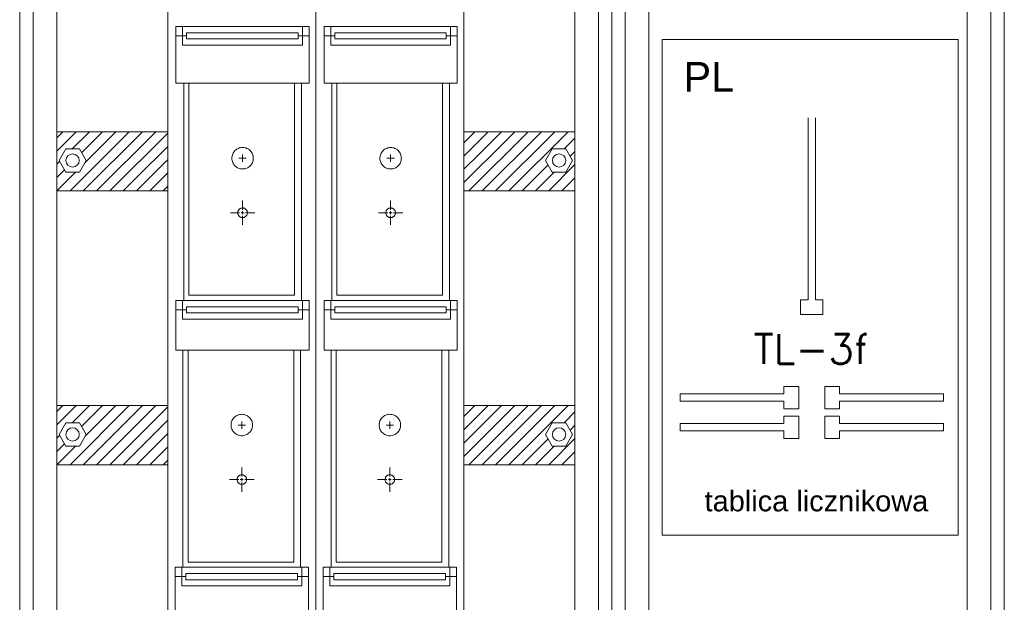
# Model space of a CAD drawing. Header units: metres. Extents: x 7168 to 12828, y 1523 to 3619.
# Tile 85 of 132: x 11981 to 12048, y 2260 to 2299. Entities that reach past the tile are written whole.
import ezdxf

# ---------------------------------------------------------------- set-up
doc = ezdxf.new("R2010")
doc.units = ezdxf.units.M
doc.linetypes.add('KRESKOWA', pattern=[8, 6, -2])
for name, color, linetype, lineweight in [('w0', 7, 'Continuous', 20), ('WYM', 1, 'Continuous', 20), ('wymiar', 7, 'Continuous', 30)]:
    doc.layers.add(name, color=color, linetype=linetype, lineweight=lineweight)
doc.styles.add('_NORMAL', font='arial.ttf')
doc.styles.add('SIMPLEX', font='simplex.shx', dxfattribs={"oblique": 15, "height": 6})

msp = doc.modelspace()

# ---------------------------------------------------------------- hatches: boundary and pattern name
at = {"layer": 'WYM', "lineweight": 0, "ltscale": 20}
h = msp.add_hatch(dxfattribs=at)
h.set_pattern_fill('ANSI31', scale=0.2, style=0)
h.set_pattern_definition([(45, (11983.7857, 2287.3712), (-0.449013, 0.449013), [])])
h.paths.add_polyline_path([(12018.786, 2291.371), (11983.786, 2291.371), (11983.786, 2287.371), (12018.786, 2287.371)])
h.paths.add_polyline_path([(11983.943, 2289.423), (11984.401, 2290.216), (11985.317, 2290.216), (11985.775, 2289.423), (11985.317, 2288.63), (11984.401, 2288.63)], flags=16)
h.paths.add_polyline_path([(11985.308, 2289.423, -1), (11984.41, 2289.423, -1)], flags=0)
h.paths.add_polyline_path([(11985.308, 2289.423, 1), (11984.41, 2289.423, 1)], flags=0)
h.paths.add_polyline_path([(12018.17, 2290.216), (12018.628, 2289.423), (12018.17, 2288.63), (12017.255, 2288.63), (12016.797, 2289.423), (12017.255, 2290.216)], flags=16)
h.paths.add_polyline_path([(12018.161, 2289.423, -1), (12017.264, 2289.423, -1)], flags=0)
h.paths.add_polyline_path([(12018.161, 2289.423, 1), (12017.264, 2289.423, 1)], flags=0)
h = msp.add_hatch(dxfattribs=at)
h.set_pattern_fill('ANSI31', scale=0.2, style=0)
h.set_pattern_definition([(45, (11983.7857, 2268.8712), (-0.449013, 0.449013), [])])
h.paths.add_polyline_path([(12018.786, 2272.871), (11983.786, 2272.871), (11983.786, 2268.871), (12018.786, 2268.871)])
h.paths.add_polyline_path([(11983.943, 2270.923), (11984.401, 2271.716), (11985.317, 2271.716), (11985.775, 2270.923), (11985.317, 2270.13), (11984.401, 2270.13)], flags=16)
h.paths.add_polyline_path([(11985.308, 2270.923, -1), (11984.41, 2270.923, -1)], flags=0)
h.paths.add_polyline_path([(11985.308, 2270.923, 1), (11984.41, 2270.923, 1)], flags=0)
h.paths.add_polyline_path([(12018.17, 2271.716), (12018.628, 2270.923), (12018.17, 2270.13), (12017.255, 2270.13), (12016.797, 2270.923), (12017.255, 2271.716)], flags=16)
h.paths.add_polyline_path([(12018.161, 2270.923, -1), (12017.264, 2270.923, -1)], flags=0)
h.paths.add_polyline_path([(12018.161, 2270.923, 1), (12017.264, 2270.923, 1)], flags=0)

# ---------------------------------------------------------------- linework, layer by layer
at = {"layer": 'w0', "color": 7, "lineweight": 0}
for p, q in [((12021.286, 2220.229, -17586.496), (12021.286, 2304.229, -17586.496)), ((12047.786, 2304.229, -17586.496), (12047.786, 2220.229, -17586.496)), ((12022.186, 2221.729, -17586.496), (12022.186, 2302.729, -17586.496)), ((12046.886, 2302.729, -17586.496), (12046.886, 2221.729, -17586.496)), ((11991.286, 2301.457, -17586.496), (11991.286, 2244.157, -17586.496)), ((11991.286, 2301.457, -17586.496), (11991.286, 2244.157, -17586.496)), ((11991.286, 2301.457, -17586.496), (11991.286, 2244.157, -17586.496)), ((11991.286, 2301.457, -17586.496), (11991.286, 2244.157, -17586.496)), ((12001.286, 2301.457, -17586.496), (12001.286, 2244.157, -17586.496)), ((12001.286, 2301.457, -17586.496), (12001.286, 2244.157, -17586.496)), ((12001.286, 2301.457, -17586.496), (12001.286, 2244.157, -17586.496)), ((12001.286, 2301.457, -17586.496), (12001.286, 2244.157, -17586.496)), ((12011.286, 2301.457, -17586.496), (12011.286, 2244.157, -17586.496)), ((12011.286, 2301.457, -17586.496), (12011.286, 2244.157, -17586.496)), ((11983.786, 2299.729, -17586.496), (11983.786, 2224.729, -17586.496)), ((12018.786, 2299.729, -17586.496), (12018.786, 2224.729, -17586.496)), ((12023.786, 2299.729, -17586.496), (12023.786, 2224.729, -17586.496)), ((12045.286, 2299.729, -17586.496), (12045.286, 2224.729, -17586.496)), ((11992.289, 2298.479, -17586.496), (11991.84, 2298.479, -17586.496)), ((12002.289, 2298.479, -17586.496), (12001.84, 2298.479, -17586.496)), ((11991.84, 2297.843, -17586.496), (11992.56, 2297.843, -17586.496)), ((12000.092, 2297.843, -17586.496), (12000.84, 2297.843, -17586.496)), ((12001.84, 2297.843, -17586.496), (12002.56, 2297.843, -17586.496)), ((12010.092, 2297.843, -17586.496), (12010.84, 2297.843, -17586.496)), ((11999.85, 2294.644, -17586.496), (11999.851, 2280.326, -17586.496)), ((12000.314, 2279.979, -17586.496), (12000.313, 2294.644, -17586.496)), ((12009.85, 2294.644, -17586.496), (12009.851, 2280.326, -17586.496)), ((12010.314, 2279.979, -17586.496), (12010.313, 2294.644, -17586.496)), ((12034.532, 2292.3, -17586.496), (12034.532, 2280.017, -17586.496)), ((12035.033, 2280.017, -17586.496), (12035.033, 2292.3, -17586.496)), ((11984.401, 2290.216, -17586.496), (11983.943, 2289.423, -17586.496)), ((11985.317, 2290.216, -17586.496), (11984.401, 2290.216, -17586.496)), ((11985.775, 2289.423, -17586.496), (11985.317, 2290.216, -17586.496)), ((11996.34, 2289.329, -17586.496), (11996.34, 2289.829, -17586.496)), ((12006.34, 2289.329, -17586.496), (12006.34, 2289.829, -17586.496)), ((12016.797, 2289.423, -17586.496), (12017.255, 2290.216, -17586.496)), ((12017.255, 2290.216, -17586.496), (12018.17, 2290.216, -17586.496)), ((12018.17, 2290.216, -17586.496), (12018.628, 2289.423, -17586.496)), ((11983.943, 2289.423, -17586.496), (11984.401, 2288.63, -17586.496)), ((11985.317, 2288.63, -17586.496), (11985.775, 2289.423, -17586.496)), ((11996.59, 2289.579, -17586.496), (11996.09, 2289.579, -17586.496)), ((12006.59, 2289.579, -17586.496), (12006.09, 2289.579, -17586.496)), ((12017.255, 2288.63, -17586.496), (12016.797, 2289.423, -17586.496)), ((12018.628, 2289.423, -17586.496), (12018.17, 2288.63, -17586.496)), ((11984.401, 2288.63, -17586.496), (11985.317, 2288.63, -17586.496)), ((12018.17, 2288.63, -17586.496), (12017.255, 2288.63, -17586.496)), ((11991.84, 2279.979, -17586.496), (11992.289, 2279.979, -17586.496)), ((12000.391, 2279.979, -17586.496), (12000.84, 2279.979, -17586.496)), ((12001.84, 2279.979, -17586.496), (12002.289, 2279.979, -17586.496)), ((12010.391, 2279.979, -17586.496), (12010.84, 2279.979, -17586.496)), ((12034.031, 2280.017, -17586.496), (12034.031, 2279.015, -17586.496)), ((12034.532, 2280.017, -17586.496), (12034.031, 2280.017, -17586.496)), ((12035.533, 2280.017, -17586.496), (12035.033, 2280.017, -17586.496)), ((12035.533, 2279.015, -17586.496), (12035.533, 2280.017, -17586.496)), ((11991.84, 2279.343, -17586.496), (11992.56, 2279.343, -17586.496)), ((12000.092, 2279.343, -17586.496), (12000.84, 2279.343, -17586.496)), ((12001.84, 2279.343, -17586.496), (12002.56, 2279.343, -17586.496)), ((12010.092, 2279.343, -17586.496), (12010.84, 2279.343, -17586.496)), ((12034.031, 2279.015, -17586.496), (12035.533, 2279.015, -17586.496)), ((11992.312, 2276.622, -17586.496), (11992.312, 2261.957, -17586.496)), ((11992.654, 2262.304, -17586.496), (11992.654, 2276.622, -17586.496)), ((11999.797, 2276.622, -17586.496), (11999.797, 2262.304, -17586.496)), ((12000.26, 2261.957, -17586.496), (12000.26, 2276.622, -17586.496)), ((12002.312, 2276.622, -17586.496), (12002.312, 2261.957, -17586.496)), ((12002.654, 2262.304, -17586.496), (12002.654, 2276.622, -17586.496)), ((12009.797, 2276.622, -17586.496), (12009.797, 2262.304, -17586.496)), ((12010.26, 2261.957, -17586.496), (12010.26, 2276.622, -17586.496)), ((12025.897, 2273.159, -17586.496), (12025.897, 2273.659, -17586.496)), ((12025.897, 2273.659, -17586.496), (12032.905, 2273.659, -17586.496)), ((12032.905, 2274.16, -17586.496), (12033.906, 2274.16, -17586.496)), ((12032.905, 2273.659, -17586.496), (12032.905, 2274.16, -17586.496)), ((12033.906, 2274.16, -17586.496), (12033.906, 2272.658, -17586.496)), ((12036.659, 2274.16, -17586.496), (12035.658, 2274.16, -17586.496)), ((12035.658, 2274.16, -17586.496), (12035.658, 2272.658, -17586.496)), ((12036.659, 2273.659, -17586.496), (12036.659, 2274.16, -17586.496)), ((12043.668, 2273.659, -17586.496), (12036.659, 2273.659, -17586.496)), ((12043.668, 2273.159, -17586.496), (12043.668, 2273.659, -17586.496)), ((12032.905, 2273.159, -17586.496), (12025.897, 2273.159, -17586.496)), ((12032.905, 2272.658, -17586.496), (12032.905, 2273.159, -17586.496)), ((12036.659, 2272.658, -17586.496), (12036.659, 2273.159, -17586.496)), ((12036.659, 2273.159, -17586.496), (12043.668, 2273.159, -17586.496)), ((12033.906, 2272.658, -17586.496), (12032.905, 2272.658, -17586.496)), ((12035.658, 2272.658, -17586.496), (12036.659, 2272.658, -17586.496)), ((11984.401, 2271.716, -17586.496), (11983.943, 2270.923, -17586.496)), ((11985.317, 2271.716, -17586.496), (11984.401, 2271.716, -17586.496)), ((11985.775, 2270.923, -17586.496), (11985.317, 2271.716, -17586.496)), ((11996.286, 2271.307, -17586.496), (11996.286, 2271.807, -17586.496)), ((12006.286, 2271.307, -17586.496), (12006.286, 2271.807, -17586.496)), ((12016.797, 2270.923, -17586.496), (12017.255, 2271.716, -17586.496)), ((12017.255, 2271.716, -17586.496), (12018.17, 2271.716, -17586.496)), ((12018.17, 2271.716, -17586.496), (12018.628, 2270.923, -17586.496)), ((12025.897, 2271.657, -17586.496), (12032.905, 2271.657, -17586.496)), ((12025.897, 2271.156, -17586.496), (12025.897, 2271.657, -17586.496)), ((12032.905, 2271.657, -17586.496), (12032.905, 2272.157, -17586.496)), ((12032.905, 2272.157, -17586.496), (12033.906, 2272.157, -17586.496)), ((12033.906, 2272.157, -17586.496), (12033.906, 2270.656, -17586.496)), ((12035.658, 2272.157, -17586.496), (12035.658, 2270.656, -17586.496)), ((12036.659, 2272.157, -17586.496), (12035.658, 2272.157, -17586.496)), ((12036.659, 2271.657, -17586.496), (12036.659, 2272.157, -17586.496)), ((12043.668, 2271.657, -17586.496), (12036.659, 2271.657, -17586.496)), ((12043.668, 2271.156, -17586.496), (12043.668, 2271.657, -17586.496)), ((11996.536, 2271.557, -17586.496), (11996.036, 2271.557, -17586.496)), ((12006.536, 2271.557, -17586.496), (12006.036, 2271.557, -17586.496)), ((12032.905, 2271.156, -17586.496), (12025.897, 2271.156, -17586.496)), ((12032.905, 2270.656, -17586.496), (12032.905, 2271.156, -17586.496)), ((12036.659, 2271.156, -17586.496), (12043.668, 2271.156, -17586.496)), ((12036.659, 2270.656, -17586.496), (12036.659, 2271.156, -17586.496)), ((11983.943, 2270.923, -17586.496), (11984.401, 2270.13, -17586.496)), ((11985.317, 2270.13, -17586.496), (11985.775, 2270.923, -17586.496)), ((12017.255, 2270.13, -17586.496), (12016.797, 2270.923, -17586.496)), ((12018.628, 2270.923, -17586.496), (12018.17, 2270.13, -17586.496)), ((12033.906, 2270.656, -17586.496), (12032.905, 2270.656, -17586.496)), ((12035.658, 2270.656, -17586.496), (12036.659, 2270.656, -17586.496)), ((11984.401, 2270.13, -17586.496), (11985.317, 2270.13, -17586.496)), ((12018.17, 2270.13, -17586.496), (12017.255, 2270.13, -17586.496)), ((11992.235, 2261.957, -17586.496), (11991.786, 2261.957, -17586.496)), ((11992.312, 2261.957, -17586.496), (12000.26, 2261.957, -17586.496)), ((11999.797, 2262.304, -17586.496), (11992.654, 2262.304, -17586.496)), ((12000.786, 2261.957, -17586.496), (12000.26, 2261.957, -17586.496)), ((12002.235, 2261.957, -17586.496), (12001.786, 2261.957, -17586.496)), ((12002.312, 2261.957, -17586.496), (12010.26, 2261.957, -17586.496)), ((12009.797, 2262.304, -17586.496), (12002.654, 2262.304, -17586.496)), ((12010.786, 2261.957, -17586.496), (12010.26, 2261.957, -17586.496)), ((11991.786, 2261.322, -17586.496), (11992.506, 2261.322, -17586.496)), ((12000.038, 2261.322, -17586.496), (12000.786, 2261.322, -17586.496)), ((12001.786, 2261.322, -17586.496), (12002.506, 2261.322, -17586.496)), ((12010.038, 2261.322, -17586.496), (12010.786, 2261.322, -17586.496))]:
    msp.add_line(p, q, dxfattribs=at)
at = {"layer": 'w0', "color": 7, "lineweight": 0, "ltscale": 20}
for p, q in [((12000.391, 2298.479, -17586.496), (12000.84, 2298.479, -17586.496)), ((12010.391, 2298.479, -17586.496), (12010.84, 2298.479, -17586.496))]:
    msp.add_line(p, q, dxfattribs=at)
at = {"layer": 'w0', "color": 7, "lineweight": 0, "ltscale": 15}
for p, q in [((12024.675, 2297.61, -17586.496), (12044.675, 2297.61, -17586.496)), ((12024.675, 2264.11, -17586.496), (12024.675, 2297.61, -17586.496)), ((12044.675, 2297.61, -17586.496), (12044.675, 2264.11, -17586.496)), ((12044.675, 2264.11, -17586.496), (12024.675, 2264.11, -17586.496))]:
    msp.add_line(p, q, dxfattribs=at)
at = {"layer": 'w0', "color": 7, "linetype": 'KRESKOWA', "lineweight": 0}
for p, q in [((11996.34, 2286.096, -17586.496), (11996.34, 2286.721, -17586.496)), ((12006.34, 2286.096, -17586.496), (12006.34, 2286.721, -17586.496)), ((11996.14, 2285.896, -17586.496), (11995.515, 2285.896, -17586.496)), ((11996.44, 2285.896, -17586.496), (11996.24, 2285.896, -17586.496)), ((11996.34, 2285.796, -17586.496), (11996.34, 2285.996, -17586.496)), ((11996.34, 2285.696, -17586.496), (11996.34, 2285.071, -17586.496)), ((11996.54, 2285.896, -17586.496), (11997.165, 2285.896, -17586.496)), ((12006.14, 2285.896, -17586.496), (12005.515, 2285.896, -17586.496)), ((12006.44, 2285.896, -17586.496), (12006.24, 2285.896, -17586.496)), ((12006.34, 2285.796, -17586.496), (12006.34, 2285.996, -17586.496)), ((12006.34, 2285.696, -17586.496), (12006.34, 2285.071, -17586.496)), ((12006.54, 2285.896, -17586.496), (12007.165, 2285.896, -17586.496)), ((11996.286, 2268.074, -17586.496), (11996.286, 2268.699, -17586.496)), ((12006.286, 2268.074, -17586.496), (12006.286, 2268.699, -17586.496)), ((11996.086, 2267.874, -17586.496), (11995.461, 2267.874, -17586.496)), ((11996.386, 2267.874, -17586.496), (11996.186, 2267.874, -17586.496)), ((11996.286, 2267.774, -17586.496), (11996.286, 2267.974, -17586.496)), ((11996.286, 2267.674, -17586.496), (11996.286, 2267.049, -17586.496)), ((11997.12, 2267.874, -17586.496), (11996.495, 2267.874, -17586.496)), ((12006.086, 2267.874, -17586.496), (12005.461, 2267.874, -17586.496)), ((12006.386, 2267.874, -17586.496), (12006.186, 2267.874, -17586.496)), ((12006.286, 2267.774, -17586.496), (12006.286, 2267.974, -17586.496)), ((12006.286, 2267.674, -17586.496), (12006.286, 2267.049, -17586.496)), ((12007.12, 2267.874, -17586.496), (12006.495, 2267.874, -17586.496))]:
    msp.add_line(p, q, dxfattribs=at)
at = {"layer": 'w0', "color": 7, "lineweight": 0, "elevation": -17586.496}
for points in [[(11991.84, 2298.479), (11991.84, 2294.644), (12000.84, 2294.644), (12000.84, 2298.479)], [(12000.092, 2297.843), (12000.391, 2297.843), (12000.391, 2298.479), (11992.289, 2298.479), (11992.289, 2297.843), (11992.56, 2297.843)], [(12001.84, 2298.479), (12001.84, 2294.644), (12010.84, 2294.644), (12010.84, 2298.479)], [(12010.092, 2297.843), (12010.391, 2297.843), (12010.391, 2298.479), (12002.289, 2298.479), (12002.289, 2297.843), (12002.56, 2297.843)], [(11992.56, 2297.843), (11992.289, 2297.843), (11992.289, 2297.208), (12000.391, 2297.208), (12000.391, 2297.843), (12000.092, 2297.843)], [(12002.56, 2297.843), (12002.289, 2297.843), (12002.289, 2297.208), (12010.391, 2297.208), (12010.391, 2297.843), (12010.092, 2297.843)], [(11992.365, 2294.644), (11992.366, 2279.979), (12000.314, 2279.979)], [(11999.851, 2280.326), (11992.708, 2280.326), (11992.707, 2294.644)], [(12002.365, 2294.644), (12002.366, 2279.979), (12010.314, 2279.979)], [(12009.851, 2280.326), (12002.708, 2280.326), (12002.707, 2294.644)], [(11991.84, 2279.979), (11991.84, 2276.622), (12000.84, 2276.622), (12000.84, 2279.979)], [(12000.092, 2279.343), (12000.391, 2279.343), (12000.391, 2279.979), (11992.289, 2279.979), (11992.289, 2279.343), (11992.56, 2279.343)], [(12001.84, 2279.979), (12001.84, 2276.622), (12010.84, 2276.622), (12010.84, 2279.979)], [(12010.092, 2279.343), (12010.391, 2279.343), (12010.391, 2279.979), (12002.289, 2279.979), (12002.289, 2279.343), (12002.56, 2279.343)], [(11992.56, 2279.343), (11992.289, 2279.343), (11992.289, 2278.708), (12000.391, 2278.708), (12000.391, 2279.343), (12000.092, 2279.343)], [(12002.56, 2279.343), (12002.289, 2279.343), (12002.289, 2278.708), (12010.391, 2278.708), (12010.391, 2279.343), (12010.092, 2279.343)], [(11991.786, 2261.957), (11991.786, 2258.122), (12000.786, 2258.122), (12000.786, 2261.957)], [(12000.038, 2261.322), (12000.337, 2261.322), (12000.337, 2261.957), (11992.235, 2261.957), (11992.235, 2261.322), (11992.506, 2261.322)], [(12001.786, 2261.957), (12001.786, 2258.122), (12010.786, 2258.122), (12010.786, 2261.957)], [(12010.038, 2261.322), (12010.337, 2261.322), (12010.337, 2261.957), (12002.235, 2261.957), (12002.235, 2261.322), (12002.506, 2261.322)], [(11992.506, 2261.322), (11992.235, 2261.322), (11992.235, 2260.686), (12000.337, 2260.686), (12000.337, 2261.322), (12000.038, 2261.322)], [(12002.506, 2261.322), (12002.235, 2261.322), (12002.235, 2260.686), (12010.337, 2260.686), (12010.337, 2261.322), (12010.038, 2261.322)]]:
    msp.add_lwpolyline(points, dxfattribs=at)
for points in [[(12000.092, 2298.042), (11992.56, 2298.042), (11992.56, 2297.633), (12000.092, 2297.633)], [(12010.092, 2298.042), (12002.56, 2298.042), (12002.56, 2297.633), (12010.092, 2297.633)], [(12000.092, 2279.542), (11992.56, 2279.542), (11992.56, 2279.133), (12000.092, 2279.133)], [(12010.092, 2279.542), (12002.56, 2279.542), (12002.56, 2279.133), (12010.092, 2279.133)], [(12000.038, 2261.52), (11992.506, 2261.52), (11992.506, 2261.111), (12000.038, 2261.111)], [(12010.038, 2261.52), (12002.506, 2261.52), (12002.506, 2261.111), (12010.038, 2261.111)]]:
    msp.add_lwpolyline(points, close=True, dxfattribs=at)
at = {"layer": 'w0', "color": 7, "linetype": 'KRESKOWA', "lineweight": 0, "ltscale": 2}
for centre in [(11996.34, 2289.579, -17586.496), (12006.34, 2289.579, -17586.496), (11996.286, 2271.557, -17586.496), (12006.286, 2271.557, -17586.496)]:
    msp.add_circle(centre, 0.725, dxfattribs=at)
at = {"layer": 'w0', "color": 7, "lineweight": 0}
for centre in [(11984.859, 2289.423, -17586.496), (12017.713, 2289.423, -17586.496), (11984.859, 2270.923, -17586.496), (12017.713, 2270.923, -17586.496)]:
    msp.add_circle(centre, 0.449, dxfattribs=at)
at = {"layer": 'w0', "color": 7, "linetype": 'KRESKOWA', "lineweight": 0}
for centre in [(11996.34, 2285.896, -17586.496), (12006.34, 2285.896, -17586.496), (11996.286, 2267.874, -17586.496), (12006.286, 2267.874, -17586.496)]:
    msp.add_circle(centre, 0.325, dxfattribs=at)
at = {"layer": 'WYM', "color": 7, "lineweight": 0, "ltscale": 20, "elevation": -17586.496}
for points in [[(11983.786, 2291.371), (12018.786, 2291.371), (12018.786, 2287.371), (11983.786, 2287.371)], [(11983.786, 2272.871), (12018.786, 2272.871), (12018.786, 2268.871), (11983.786, 2268.871)]]:
    msp.add_lwpolyline(points, close=True, dxfattribs=at)

# ---------------------------------------------------------------- texts
at = {"layer": 'w0', "color": 7, "lineweight": 0, "style": 'SIMPLEX'}
msp.add_text('TL-3f', height=2.0023, dxfattribs=at).set_placement((12030.848, 2275.685, -17586.496))
at = {"layer": 'wymiar', "color": 7, "linetype": 'Continuous', "lineweight": 0, "ltscale": 20, "style": '_NORMAL'}
for s, height, p in [('PL', 2, (12026.121, 2294.079, -17586.496)), ('tablica licznikowa', 1.4, (12027.544, 2265.728, -17586.496))]:
    msp.add_text(s, height=height, dxfattribs=at).set_placement(p)

# ---------------------------------------------------------------- next in the draw order: wipeouts: each hides what was drawn before it
at = {"color": 7, "lineweight": 0}
msp.add_wipeout([(12001.286, 2301.457), (12011.286, 2301.457), (12011.286, 2226.157), (12001.286, 2226.157)], dxfattribs=at).translate(0, 0, -17586.496)

# ---------------------------------------------------------------- next in the draw order: linework, layer by layer
at = {"layer": 'w0', "color": 7, "lineweight": 0}
for p, q in [((12001.286, 2301.457, -17586.496), (12001.286, 2244.157, -17586.496)), ((12001.286, 2301.457, -17586.496), (12001.286, 2244.157, -17586.496)), ((12001.286, 2301.457, -17586.496), (12001.286, 2244.157, -17586.496)), ((12001.286, 2301.457, -17586.496), (12001.286, 2244.157, -17586.496)), ((12001.286, 2301.457, -17586.496), (12001.286, 2244.157, -17586.496)), ((12001.286, 2301.457, -17586.496), (12001.286, 2244.157, -17586.496)), ((12011.286, 2301.457, -17586.496), (12011.286, 2244.157, -17586.496)), ((12011.286, 2301.457, -17586.496), (12011.286, 2244.157, -17586.496)), ((12002.289, 2298.479, -17586.496), (12001.84, 2298.479, -17586.496)), ((12001.84, 2297.843, -17586.496), (12002.56, 2297.843, -17586.496)), ((12010.092, 2297.843, -17586.496), (12010.84, 2297.843, -17586.496)), ((12009.85, 2294.644, -17586.496), (12009.851, 2280.326, -17586.496)), ((12010.314, 2279.979, -17586.496), (12010.313, 2294.644, -17586.496)), ((12006.34, 2289.329, -17586.496), (12006.34, 2289.829, -17586.496)), ((12006.59, 2289.579, -17586.496), (12006.09, 2289.579, -17586.496)), ((12001.84, 2279.979, -17586.496), (12002.289, 2279.979, -17586.496)), ((12010.391, 2279.979, -17586.496), (12010.84, 2279.979, -17586.496)), ((12001.84, 2279.343, -17586.496), (12002.56, 2279.343, -17586.496)), ((12010.092, 2279.343, -17586.496), (12010.84, 2279.343, -17586.496)), ((12002.312, 2276.622, -17586.496), (12002.312, 2261.957, -17586.496)), ((12002.654, 2262.304, -17586.496), (12002.654, 2276.622, -17586.496)), ((12009.797, 2276.622, -17586.496), (12009.797, 2262.304, -17586.496)), ((12010.26, 2261.957, -17586.496), (12010.26, 2276.622, -17586.496)), ((12006.286, 2271.307, -17586.496), (12006.286, 2271.807, -17586.496)), ((12006.536, 2271.557, -17586.496), (12006.036, 2271.557, -17586.496)), ((12002.235, 2261.957, -17586.496), (12001.786, 2261.957, -17586.496)), ((12002.312, 2261.957, -17586.496), (12010.26, 2261.957, -17586.496)), ((12009.797, 2262.304, -17586.496), (12002.654, 2262.304, -17586.496)), ((12010.786, 2261.957, -17586.496), (12010.26, 2261.957, -17586.496)), ((12001.786, 2261.322, -17586.496), (12002.506, 2261.322, -17586.496)), ((12010.038, 2261.322, -17586.496), (12010.786, 2261.322, -17586.496))]:
    msp.add_line(p, q, dxfattribs=at)
at = {"layer": 'w0', "color": 7, "lineweight": 0, "ltscale": 20}
msp.add_line((12010.391, 2298.479, -17586.496), (12010.84, 2298.479, -17586.496), dxfattribs=at)
at = {"layer": 'w0', "color": 7, "linetype": 'KRESKOWA', "lineweight": 0}
for p, q in [((12006.34, 2286.096, -17586.496), (12006.34, 2286.721, -17586.496)), ((12006.14, 2285.896, -17586.496), (12005.515, 2285.896, -17586.496)), ((12006.44, 2285.896, -17586.496), (12006.24, 2285.896, -17586.496)), ((12006.34, 2285.796, -17586.496), (12006.34, 2285.996, -17586.496)), ((12006.34, 2285.696, -17586.496), (12006.34, 2285.071, -17586.496)), ((12006.54, 2285.896, -17586.496), (12007.165, 2285.896, -17586.496)), ((12006.286, 2268.074, -17586.496), (12006.286, 2268.699, -17586.496)), ((12006.086, 2267.874, -17586.496), (12005.461, 2267.874, -17586.496)), ((12006.386, 2267.874, -17586.496), (12006.186, 2267.874, -17586.496)), ((12006.286, 2267.774, -17586.496), (12006.286, 2267.974, -17586.496)), ((12006.286, 2267.674, -17586.496), (12006.286, 2267.049, -17586.496)), ((12007.12, 2267.874, -17586.496), (12006.495, 2267.874, -17586.496))]:
    msp.add_line(p, q, dxfattribs=at)
at = {"layer": 'w0', "color": 7, "lineweight": 0, "elevation": -17586.496}
for points in [[(12001.84, 2298.479), (12001.84, 2294.644), (12010.84, 2294.644), (12010.84, 2298.479)], [(12010.092, 2297.843), (12010.391, 2297.843), (12010.391, 2298.479), (12002.289, 2298.479), (12002.289, 2297.843), (12002.56, 2297.843)], [(12002.56, 2297.843), (12002.289, 2297.843), (12002.289, 2297.208), (12010.391, 2297.208), (12010.391, 2297.843), (12010.092, 2297.843)], [(12002.365, 2294.644), (12002.366, 2279.979), (12010.314, 2279.979)], [(12009.851, 2280.326), (12002.708, 2280.326), (12002.707, 2294.644)], [(12001.84, 2279.979), (12001.84, 2276.622), (12010.84, 2276.622), (12010.84, 2279.979)], [(12010.092, 2279.343), (12010.391, 2279.343), (12010.391, 2279.979), (12002.289, 2279.979), (12002.289, 2279.343), (12002.56, 2279.343)], [(12002.56, 2279.343), (12002.289, 2279.343), (12002.289, 2278.708), (12010.391, 2278.708), (12010.391, 2279.343), (12010.092, 2279.343)], [(12001.786, 2261.957), (12001.786, 2258.122), (12010.786, 2258.122), (12010.786, 2261.957)], [(12010.038, 2261.322), (12010.337, 2261.322), (12010.337, 2261.957), (12002.235, 2261.957), (12002.235, 2261.322), (12002.506, 2261.322)], [(12002.506, 2261.322), (12002.235, 2261.322), (12002.235, 2260.686), (12010.337, 2260.686), (12010.337, 2261.322), (12010.038, 2261.322)]]:
    msp.add_lwpolyline(points, dxfattribs=at)
for points in [[(12010.092, 2298.042), (12002.56, 2298.042), (12002.56, 2297.633), (12010.092, 2297.633)], [(12010.092, 2279.542), (12002.56, 2279.542), (12002.56, 2279.133), (12010.092, 2279.133)], [(12010.038, 2261.52), (12002.506, 2261.52), (12002.506, 2261.111), (12010.038, 2261.111)]]:
    msp.add_lwpolyline(points, close=True, dxfattribs=at)
at = {"layer": 'w0', "color": 7, "linetype": 'KRESKOWA', "lineweight": 0, "ltscale": 2}
for centre in [(12006.34, 2289.579, -17586.496), (12006.286, 2271.557, -17586.496)]:
    msp.add_circle(centre, 0.725, dxfattribs=at)
at = {"layer": 'w0', "color": 7, "linetype": 'KRESKOWA', "lineweight": 0}
for centre in [(12006.34, 2285.896, -17586.496), (12006.286, 2267.874, -17586.496)]:
    msp.add_circle(centre, 0.325, dxfattribs=at)

# ---------------------------------------------------------------- next in the draw order: wipeouts: each hides what was drawn before it
at = {"color": 7, "lineweight": 0}
msp.add_wipeout([(11991.286, 2301.457), (12001.286, 2301.457), (12001.286, 2226.157), (11991.286, 2226.157)], dxfattribs=at).translate(0, 0, -17586.496)

# ---------------------------------------------------------------- next in the draw order: linework, layer by layer
at = {"layer": 'w0', "color": 7, "lineweight": 0}
for p, q in [((11991.286, 2301.457, -17586.496), (11991.286, 2244.157, -17586.496)), ((11991.286, 2301.457, -17586.496), (11991.286, 2244.157, -17586.496)), ((11991.286, 2301.457, -17586.496), (11991.286, 2244.157, -17586.496)), ((11991.286, 2301.457, -17586.496), (11991.286, 2244.157, -17586.496)), ((12001.286, 2301.457, -17586.496), (12001.286, 2244.157, -17586.496)), ((12001.286, 2301.457, -17586.496), (12001.286, 2244.157, -17586.496)), ((11992.289, 2298.479, -17586.496), (11991.84, 2298.479, -17586.496)), ((11991.84, 2297.843, -17586.496), (11992.56, 2297.843, -17586.496)), ((12000.092, 2297.843, -17586.496), (12000.84, 2297.843, -17586.496)), ((11999.85, 2294.644, -17586.496), (11999.851, 2280.326, -17586.496)), ((12000.314, 2279.979, -17586.496), (12000.313, 2294.644, -17586.496)), ((11996.34, 2289.329, -17586.496), (11996.34, 2289.829, -17586.496)), ((11996.59, 2289.579, -17586.496), (11996.09, 2289.579, -17586.496)), ((11991.84, 2279.979, -17586.496), (11992.289, 2279.979, -17586.496)), ((12000.391, 2279.979, -17586.496), (12000.84, 2279.979, -17586.496)), ((11991.84, 2279.343, -17586.496), (11992.56, 2279.343, -17586.496)), ((12000.092, 2279.343, -17586.496), (12000.84, 2279.343, -17586.496)), ((11992.312, 2276.622, -17586.496), (11992.312, 2261.957, -17586.496)), ((11992.654, 2262.304, -17586.496), (11992.654, 2276.622, -17586.496)), ((11999.797, 2276.622, -17586.496), (11999.797, 2262.304, -17586.496)), ((12000.26, 2261.957, -17586.496), (12000.26, 2276.622, -17586.496)), ((11996.286, 2271.307, -17586.496), (11996.286, 2271.807, -17586.496)), ((11996.536, 2271.557, -17586.496), (11996.036, 2271.557, -17586.496)), ((11992.235, 2261.957, -17586.496), (11991.786, 2261.957, -17586.496)), ((11992.312, 2261.957, -17586.496), (12000.26, 2261.957, -17586.496)), ((11999.797, 2262.304, -17586.496), (11992.654, 2262.304, -17586.496)), ((12000.786, 2261.957, -17586.496), (12000.26, 2261.957, -17586.496)), ((11991.786, 2261.322, -17586.496), (11992.506, 2261.322, -17586.496)), ((12000.038, 2261.322, -17586.496), (12000.786, 2261.322, -17586.496))]:
    msp.add_line(p, q, dxfattribs=at)
at = {"layer": 'w0', "color": 7, "lineweight": 0, "ltscale": 20}
msp.add_line((12000.391, 2298.479, -17586.496), (12000.84, 2298.479, -17586.496), dxfattribs=at)
at = {"layer": 'w0', "color": 7, "linetype": 'KRESKOWA', "lineweight": 0}
for p, q in [((11996.34, 2286.096, -17586.496), (11996.34, 2286.721, -17586.496)), ((11996.14, 2285.896, -17586.496), (11995.515, 2285.896, -17586.496)), ((11996.44, 2285.896, -17586.496), (11996.24, 2285.896, -17586.496)), ((11996.34, 2285.796, -17586.496), (11996.34, 2285.996, -17586.496)), ((11996.34, 2285.696, -17586.496), (11996.34, 2285.071, -17586.496)), ((11996.54, 2285.896, -17586.496), (11997.165, 2285.896, -17586.496)), ((11996.286, 2268.074, -17586.496), (11996.286, 2268.699, -17586.496)), ((11996.086, 2267.874, -17586.496), (11995.461, 2267.874, -17586.496)), ((11996.386, 2267.874, -17586.496), (11996.186, 2267.874, -17586.496)), ((11996.286, 2267.774, -17586.496), (11996.286, 2267.974, -17586.496)), ((11996.286, 2267.674, -17586.496), (11996.286, 2267.049, -17586.496)), ((11997.12, 2267.874, -17586.496), (11996.495, 2267.874, -17586.496))]:
    msp.add_line(p, q, dxfattribs=at)
at = {"layer": 'w0', "color": 7, "lineweight": 0, "elevation": -17586.496}
for points in [[(11981.286, 2304.229), (12021.286, 2304.229), (12021.286, 2220.229), (11981.286, 2220.229)], [(11982.186, 2302.729), (12020.386, 2302.729), (12020.386, 2221.729), (11982.186, 2221.729)], [(12000.092, 2298.042), (11992.56, 2298.042), (11992.56, 2297.633), (12000.092, 2297.633)], [(12000.092, 2279.542), (11992.56, 2279.542), (11992.56, 2279.133), (12000.092, 2279.133)], [(12000.038, 2261.52), (11992.506, 2261.52), (11992.506, 2261.111), (12000.038, 2261.111)]]:
    msp.add_lwpolyline(points, close=True, dxfattribs=at)
for points in [[(11991.84, 2298.479), (11991.84, 2294.644), (12000.84, 2294.644), (12000.84, 2298.479)], [(12000.092, 2297.843), (12000.391, 2297.843), (12000.391, 2298.479), (11992.289, 2298.479), (11992.289, 2297.843), (11992.56, 2297.843)], [(11992.56, 2297.843), (11992.289, 2297.843), (11992.289, 2297.208), (12000.391, 2297.208), (12000.391, 2297.843), (12000.092, 2297.843)], [(11992.365, 2294.644), (11992.366, 2279.979), (12000.314, 2279.979)], [(11999.851, 2280.326), (11992.708, 2280.326), (11992.707, 2294.644)], [(11991.84, 2279.979), (11991.84, 2276.622), (12000.84, 2276.622), (12000.84, 2279.979)], [(12000.092, 2279.343), (12000.391, 2279.343), (12000.391, 2279.979), (11992.289, 2279.979), (11992.289, 2279.343), (11992.56, 2279.343)], [(11992.56, 2279.343), (11992.289, 2279.343), (11992.289, 2278.708), (12000.391, 2278.708), (12000.391, 2279.343), (12000.092, 2279.343)], [(11991.786, 2261.957), (11991.786, 2258.122), (12000.786, 2258.122), (12000.786, 2261.957)], [(12000.038, 2261.322), (12000.337, 2261.322), (12000.337, 2261.957), (11992.235, 2261.957), (11992.235, 2261.322), (11992.506, 2261.322)], [(11992.506, 2261.322), (11992.235, 2261.322), (11992.235, 2260.686), (12000.337, 2260.686), (12000.337, 2261.322), (12000.038, 2261.322)]]:
    msp.add_lwpolyline(points, dxfattribs=at)
at = {"layer": 'w0', "color": 7, "linetype": 'KRESKOWA', "lineweight": 0, "ltscale": 2}
for centre in [(11996.34, 2289.579, -17586.496), (11996.286, 2271.557, -17586.496)]:
    msp.add_circle(centre, 0.725, dxfattribs=at)
at = {"layer": 'w0', "color": 7, "linetype": 'KRESKOWA', "lineweight": 0}
for centre in [(11996.34, 2285.896, -17586.496), (11996.286, 2267.874, -17586.496)]:
    msp.add_circle(centre, 0.325, dxfattribs=at)

doc.saveas('drawing.dxf')
